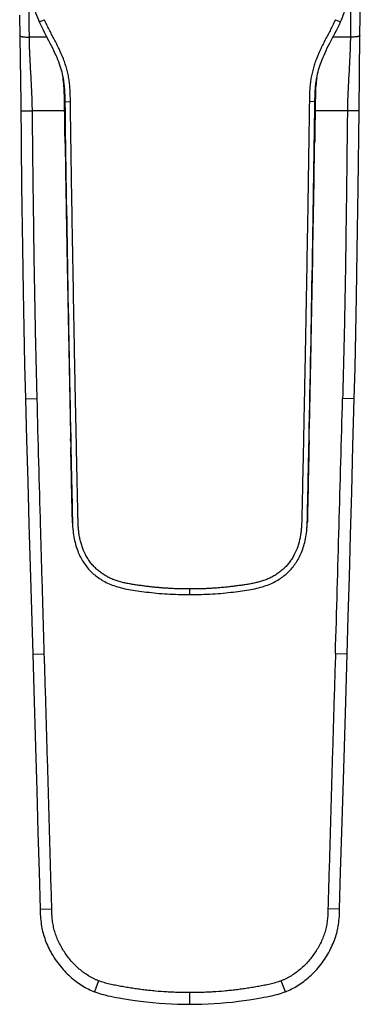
# Model space of a CAD drawing. Header units: millimetres. Extents: x 5 to 344, y -177 to 251.
# Tile 1 of 11: x 10 to 53, y -177 to -52. Entities that reach past the tile are written whole.
import ezdxf

# ---------------------------------------------------------------- set-up
doc = ezdxf.new("R2010")
doc.units = ezdxf.units.MM
doc.header["$LTSCALE"] = 23.1
doc.layers.get('0').update_dxf_attribs({"linetype": 'CONTINUOUS'})

msp = doc.modelspace()

# ---------------------------------------------------------------- linework, layer by layer
at = {"color": 7, "linetype": 'CONTINUOUS'}
for p, q in [((52.75, -54.36), (52.81, -49.28)), ((9.8, -51.77), (9.93, -62.81)), ((9.83, -54.36), (9.83, -54.36)), ((52.64, -63.84), (52.75, -54.36)), ((52.75, -54.36), (52.75, -54.36)), ((15.27, -59.68), (15.29, -59.82)), ((15.29, -59.82), (15.31, -59.99)), ((15.3, -59.83), (15.3, -59.83)), ((15.31, -59.99), (15.33, -60.13)), ((47.25, -60.13), (47.27, -59.99)), ((47.27, -59.99), (47.29, -59.82)), ((47.29, -59.82), (47.31, -59.68)), ((47.29, -59.83), (47.29, -59.83)), ((9.93, -62.81), (10.05, -73.35)), ((15.45, -62.23), (15.46, -62.56)), ((15.46, -62.56), (15.48, -63.97)), ((47.11, -63.61), (47.12, -62.56)), ((15.48, -63.97), (15.57, -69.74)), ((47.06, -66.68), (47.1, -64.34)), ((47.1, -64.34), (47.11, -63.61)), ((47.02, -69.26), (47.06, -66.68)), ((46.99, -71.07), (47.02, -69.26)), ((15.57, -69.74), (15.63, -73.51)), ((46.7, -87.34), (46.76, -84.41)), ((15.88, -87.34), (15.93, -89.84)), ((46.65, -89.84), (46.7, -87.34)), ((15.93, -89.84), (15.97, -92.02)), ((46.59, -93.01), (46.65, -89.84)), ((15.97, -92.02), (16.03, -94.84)), ((46.54, -95.68), (46.59, -93.01)), ((16.03, -94.84), (16.06, -96.48)), ((16.06, -96.48), (16.09, -97.98)), ((46.51, -97.25), (46.54, -95.68)), ((16.09, -97.98), (16.12, -99.36)), ((46.48, -98.69), (46.51, -97.25)), ((46.45, -100.01), (46.48, -98.69)), ((16.12, -99.36), (16.14, -100.63)), ((46.34, -105.41), (46.32, -106.49)), ((16.26, -106.31), (16.28, -107.16)), ((16.43, -114.22), (16.44, -114.76)), ((16.44, -114.76), (16.46, -115.27)), ((16.47, -115.78), (16.47, -115.79)), ((46.1, -116.03), (46.11, -115.78)), ((46.11, -115.77), (46.11, -115.76)), ((46.11, -115.77), (46.11, -115.79))]:
    msp.add_line(p, q, dxfattribs=at)
at = {"color": 9, "linetype": 'CONTINUOUS'}
for p, q in [((12.28, -52.64), (12.92, -52.35)), ((49.66, -52.35), (50.31, -52.64)), ((13.23, -54.55), (11.03, -54.55)), ((51.55, -54.55), (49.35, -54.55)), ((15.29, -59.84), (15.29, -59.83)), ((15.29, -59.84), (15.29, -59.83)), ((15.33, -60.13), (15.33, -60.11)), ((15.33, -60.13), (15.33, -60.11)), ((15.33, -60.13), (15.33, -60.13)), ((47.25, -60.11), (47.25, -60.13)), ((47.25, -60.11), (47.25, -60.13)), ((47.25, -60.13), (47.25, -60.13)), ((47.25, -60.13), (47.25, -60.13)), ((47.29, -59.83), (47.29, -59.84)), ((47.29, -59.83), (47.29, -59.84)), ((15.46, -62.46), (15.5, -62.69)), ((15.5, -62.69), (16.21, -62.68)), ((47.08, -62.69), (46.37, -62.68)), ((47.12, -62.46), (47.08, -62.69)), ((9.94, -63.84), (11.41, -63.83)), ((15.48, -63.83), (11.41, -63.83)), ((51.17, -63.83), (47.11, -63.83)), ((52.64, -63.84), (51.17, -63.83)), ((15.59, -71.07), (15.59, -71.07)), ((46.99, -71.07), (46.99, -71.07)), ((10.54, -100.15), (12.01, -100.11)), ((52.04, -100.15), (50.57, -100.11)), ((16.24, -105.41), (16.24, -105.21)), ((16.27, -106.49), (16.26, -106.31)), ((16.47, -115.78), (16.47, -115.77)), ((31.29, -124.85), (31.29, -124.14)), ((11.45, -132.34), (12.91, -132.3)), ((51.14, -132.34), (49.67, -132.3)), ((12.39, -164.52), (13.86, -164.48)), ((50.19, -164.52), (48.72, -164.48)), ((19.77, -173.55), (19.23, -174.92)), ((43.35, -174.92), (42.82, -173.55)), ((31.29, -176.51), (31.29, -175.04))]:
    msp.add_line(p, q, dxfattribs=at)
at = {"color": 7, "linetype": 'CONTINUOUS'}
for points in [[(11.24, -49.25), (11.3, -49.55), (11.37, -49.9), (11.45, -50.23), (11.54, -50.55), (11.63, -50.86), (11.72, -51.17), (11.82, -51.47), (11.93, -51.77), (12.04, -52.07), (12.16, -52.36), (12.28, -52.64)], [(50.31, -52.64), (50.42, -52.36), (50.54, -52.07), (50.65, -51.77), (50.76, -51.47), (50.86, -51.17), (50.95, -50.86), (51.04, -50.55), (51.13, -50.23), (51.21, -49.9), (51.28, -49.55)], [(12.28, -52.64), (12.42, -52.97), (12.59, -53.31), (12.76, -53.65), (12.93, -53.99), (13.11, -54.33), (13.45, -54.98)], [(47.29, -59.83), (47.31, -59.72), (47.36, -59.46), (47.41, -59.2), (47.48, -58.94), (47.54, -58.68), (47.62, -58.43), (47.7, -58.17), (47.79, -57.9), (47.89, -57.64), (47.99, -57.37), (48.11, -57.09), (48.23, -56.81), (48.36, -56.52), (48.5, -56.22), (48.64, -55.92), (48.8, -55.62), (48.96, -55.3), (49.13, -54.98), (49.3, -54.66), (49.47, -54.33), (49.65, -53.99), (49.82, -53.65), (49.99, -53.31), (50.16, -52.97), (50.31, -52.64)], [(13.45, -54.98), (13.62, -55.3), (13.78, -55.62), (13.94, -55.92), (14.08, -56.22), (14.22, -56.52), (14.35, -56.81), (14.48, -57.09), (14.59, -57.37), (14.69, -57.64), (14.79, -57.9), (14.88, -58.17), (14.96, -58.43), (15.04, -58.68), (15.11, -58.94), (15.17, -59.2), (15.22, -59.46), (15.28, -59.72), (15.3, -59.83)], [(15.33, -60.13), (15.36, -60.39), (15.39, -60.68), (15.41, -60.97), (15.42, -61.28), (15.44, -61.59), (15.45, -61.91), (15.45, -62.23)], [(47.12, -62.56), (47.13, -62.23), (47.13, -61.91), (47.14, -61.59), (47.16, -61.28), (47.17, -60.97), (47.19, -60.68), (47.22, -60.39), (47.25, -60.13)], [(52.04, -100.15), (52.14, -96.24), (52.24, -91.82), (52.33, -87.25), (52.42, -81.51), (52.53, -73.59), (52.64, -63.84)], [(46.76, -84.41), (46.79, -82.72), (46.82, -80.85), (46.86, -78.73), (46.9, -76.35), (46.95, -73.51), (46.99, -71.07)], [(10.05, -73.35), (10.15, -81.09), (10.24, -86.67), (10.33, -91.21), (10.43, -95.83), (10.54, -100.15)], [(15.63, -73.51), (15.68, -76.35), (15.72, -78.73), (15.76, -80.85), (15.79, -82.72), (15.82, -84.41), (15.88, -87.34)], [(10.54, -100.15), (10.68, -105.32), (10.82, -110.58), (10.97, -115.92), (11.12, -121.33), (11.28, -126.81), (11.45, -132.34)], [(46.41, -101.82), (46.43, -101.24), (46.45, -100.01)], [(51.14, -132.34), (51.28, -127.62), (51.42, -122.62), (51.57, -117.37), (51.72, -111.88), (51.88, -106.13), (52.04, -100.15)], [(16.14, -100.63), (16.16, -101.24), (16.18, -102.38)], [(16.18, -102.38), (16.19, -102.92), (16.21, -103.96)], [(46.38, -103.45), (46.39, -102.92), (46.41, -101.82)], [(16.21, -103.96), (16.22, -104.46), (16.24, -105.41)], [(46.34, -105.41), (46.35, -104.94), (46.36, -104.46), (46.38, -103.45)], [(16.24, -105.41), (16.25, -105.86), (16.26, -106.31)], [(46.3, -107.16), (46.31, -106.74), (46.32, -106.49)], [(16.28, -107.16), (16.29, -107.57), (16.3, -107.97), (16.31, -108.36), (16.32, -109.12)], [(46.26, -109.12), (46.27, -108.75), (46.28, -108.36), (46.28, -107.97), (46.3, -107.16)], [(16.32, -109.12), (16.33, -109.49), (16.34, -109.85), (16.34, -110.2), (16.36, -110.88)], [(46.21, -111.21), (46.22, -110.88), (46.23, -110.54), (46.24, -110.2), (46.24, -109.85), (46.26, -109.12)], [(16.36, -110.88), (16.37, -111.21), (16.43, -114.22)], [(46.14, -114.49), (46.15, -114.22), (46.21, -111.21)], [(16.46, -115.27), (16.46, -115.52), (16.47, -115.76)], [(46.11, -115.76), (46.12, -115.52), (46.13, -115.27), (46.14, -114.49)], [(16.47, -115.79), (16.48, -116.03), (16.49, -116.3), (16.51, -116.57), (16.54, -116.83), (16.57, -117.08), (16.6, -117.33), (16.64, -117.57), (16.69, -117.81), (16.74, -118.04), (16.79, -118.27), (16.85, -118.49), (16.91, -118.71), (16.98, -118.92), (17.05, -119.12), (17.13, -119.32), (17.2, -119.52), (17.28, -119.7), (17.37, -119.89), (17.46, -120.07), (17.55, -120.24), (17.64, -120.41), (17.74, -120.58), (17.84, -120.74), (17.94, -120.89), (18.05, -121.05), (18.15, -121.19), (18.27, -121.34), (18.38, -121.48), (18.5, -121.62), (18.62, -121.75), (18.75, -121.88), (18.87, -122.01), (19.01, -122.13), (19.14, -122.26), (19.28, -122.37), (19.42, -122.49), (19.57, -122.6), (19.72, -122.71), (19.87, -122.82), (20.03, -122.92), (20.19, -123.02), (20.36, -123.12), (20.54, -123.21), (20.72, -123.31), (20.9, -123.4), (21.09, -123.48), (21.29, -123.57), (21.49, -123.65), (21.7, -123.72), (21.92, -123.8), (22.14, -123.87), (22.37, -123.93), (22.6, -123.99), (22.84, -124.05), (23.09, -124.1), (23.34, -124.15), (23.59, -124.2), (23.85, -124.25), (24.12, -124.29), (24.39, -124.33), (24.67, -124.37), (24.95, -124.41), (25.24, -124.45), (25.53, -124.49), (25.83, -124.52), (26.14, -124.56), (26.45, -124.59), (26.77, -124.63), (27.09, -124.66), (27.41, -124.69), (27.74, -124.71), (28.08, -124.74), (28.42, -124.76), (28.77, -124.78), (29.12, -124.8), (29.47, -124.81), (29.83, -124.83), (30.19, -124.84), (30.56, -124.84), (30.93, -124.85), (31.29, -124.85)], [(31.29, -124.85), (31.65, -124.85), (32.02, -124.84), (32.39, -124.84), (32.75, -124.83), (33.11, -124.81), (33.46, -124.8), (33.81, -124.78), (34.16, -124.76), (34.5, -124.74), (34.84, -124.71), (35.17, -124.69), (35.49, -124.66), (35.81, -124.63), (36.13, -124.59), (36.44, -124.56), (36.75, -124.52), (37.05, -124.49), (37.34, -124.45), (37.63, -124.41), (37.91, -124.37), (38.19, -124.33), (38.46, -124.29), (38.73, -124.25), (38.99, -124.2), (39.25, -124.15), (39.5, -124.1), (39.74, -124.05), (39.98, -123.99), (40.21, -123.93), (40.44, -123.87), (40.66, -123.8), (40.88, -123.72), (41.09, -123.65), (41.29, -123.57), (41.49, -123.48), (41.68, -123.4), (41.86, -123.31), (42.04, -123.21), (42.22, -123.12), (42.39, -123.02), (42.55, -122.92), (42.71, -122.82), (42.86, -122.71), (43.01, -122.6), (43.16, -122.49), (43.3, -122.37), (43.44, -122.26), (43.58, -122.13), (43.71, -122.01), (43.84, -121.88), (43.96, -121.75), (44.08, -121.62), (44.2, -121.48), (44.31, -121.34), (44.43, -121.19), (44.54, -121.05), (44.64, -120.89), (44.74, -120.74), (44.84, -120.58), (44.94, -120.41), (45.03, -120.24), (45.13, -120.07), (45.21, -119.89), (45.3, -119.7), (45.38, -119.52), (45.46, -119.32), (45.53, -119.12), (45.6, -118.92), (45.67, -118.71), (45.73, -118.49), (45.79, -118.27), (45.84, -118.04), (45.89, -117.81), (45.94, -117.57), (45.98, -117.33), (46.01, -117.08), (46.04, -116.83), (46.07, -116.57), (46.09, -116.3), (46.1, -116.03)], [(46.05, -116.7), (46.07, -116.47), (46.09, -116.24), (46.1, -116), (46.11, -115.79)], [(11.45, -132.34), (11.62, -138.32), (11.8, -144.07), (11.96, -149.56), (12.11, -154.81), (12.26, -159.8), (12.39, -164.52)], [(50.19, -164.52), (50.32, -159.8), (50.47, -154.81), (50.62, -149.56), (50.79, -144.07), (50.96, -138.32), (51.14, -132.34)], [(12.39, -164.52), (12.4, -164.83), (12.41, -165.14), (12.43, -165.42), (12.44, -165.7), (12.47, -165.96), (12.5, -166.2), (12.53, -166.44), (12.56, -166.66), (12.61, -166.89), (12.65, -167.1), (12.7, -167.32), (12.76, -167.54), (12.82, -167.75), (12.88, -167.97), (12.96, -168.19), (13.03, -168.41), (13.12, -168.63), (13.21, -168.85), (13.31, -169.07), (13.41, -169.29), (13.52, -169.52), (13.63, -169.74), (13.76, -169.97), (13.88, -170.19), (14.02, -170.41), (14.16, -170.63), (14.3, -170.85), (14.45, -171.07), (14.61, -171.28), (14.77, -171.5), (14.94, -171.7), (15.11, -171.91), (15.28, -172.1), (15.45, -172.3), (15.63, -172.49), (15.81, -172.67), (15.99, -172.84), (16.18, -173.01), (16.36, -173.18), (16.55, -173.33), (16.74, -173.48), (16.93, -173.63), (17.11, -173.77), (17.3, -173.9), (17.49, -174.03), (17.68, -174.15), (17.87, -174.26), (18.06, -174.37), (18.25, -174.47), (18.45, -174.57), (18.64, -174.67), (18.84, -174.76), (19.04, -174.84), (19.23, -174.92)], [(43.35, -174.92), (43.54, -174.84), (43.74, -174.76), (43.94, -174.67), (44.13, -174.57), (44.33, -174.47), (44.52, -174.37), (44.71, -174.26), (44.9, -174.14), (45.09, -174.02), (45.28, -173.9), (45.47, -173.77), (45.66, -173.63), (45.85, -173.48), (46.03, -173.33), (46.22, -173.17), (46.4, -173.01), (46.59, -172.84), (46.77, -172.67), (46.95, -172.48), (47.13, -172.3), (47.3, -172.1), (47.48, -171.91), (47.64, -171.7), (47.81, -171.5), (47.97, -171.29), (48.13, -171.07), (48.28, -170.85), (48.42, -170.63), (48.56, -170.41), (48.7, -170.19), (48.82, -169.97), (48.95, -169.74), (49.06, -169.52), (49.17, -169.3), (49.27, -169.07), (49.37, -168.85), (49.46, -168.63), (49.55, -168.41), (49.62, -168.19), (49.7, -167.97), (49.76, -167.76), (49.82, -167.54), (49.88, -167.32), (49.93, -167.11), (49.98, -166.89), (50.02, -166.67), (50.05, -166.44), (50.08, -166.2), (50.11, -165.96), (50.14, -165.7), (50.16, -165.43), (50.17, -165.14), (50.18, -164.83), (50.19, -164.52)], [(19.23, -174.92), (19.43, -174.99), (19.65, -175.07), (19.88, -175.14), (20.12, -175.21), (20.38, -175.29), (20.66, -175.35), (20.95, -175.42), (21.27, -175.49), (21.6, -175.56), (21.97, -175.63), (22.36, -175.7), (22.79, -175.78), (23.27, -175.86), (23.8, -175.94), (24.4, -176.03), (25.07, -176.12), (25.83, -176.21), (26.62, -176.29), (27.4, -176.36), (28.18, -176.41), (28.96, -176.45), (29.74, -176.49), (30.53, -176.5), (31.29, -176.51)], [(31.29, -176.51), (32.04, -176.5), (32.81, -176.49), (33.58, -176.46), (34.35, -176.42), (35.11, -176.36), (35.88, -176.3), (36.66, -176.22), (37.42, -176.13), (38.12, -176.04), (38.76, -175.94), (39.31, -175.86), (39.79, -175.78), (40.23, -175.7), (40.63, -175.62), (41, -175.55), (41.33, -175.48), (41.65, -175.42), (41.94, -175.35), (42.21, -175.28), (42.47, -175.21), (42.71, -175.14), (42.94, -175.06), (43.16, -174.99), (43.35, -174.92)]]:
    msp.add_lwpolyline(points, dxfattribs=at)
at = {"color": 9, "linetype": 'CONTINUOUS'}
for centre, radius, start, end in [((3.19, -61.62), 12.24, 8.3875, 9.1446), ((3.21, -61.61), 12.22, 8.0497, 8.3638), ((3.23, -61.61), 12.19, 7.0474, 8.05), ((59.35, -61.61), 12.19, 171.9503, 172.9525), ((59.38, -61.61), 12.22, 171.6363, 171.9506), ((59.4, -61.62), 12.24, 170.8555, 171.6125), ((6324.28, 25.58), 6309.39, 180.80161, 181.19936), ((-6261.7, 25.58), 6309.39, 358.80064, 359.19839), ((7555.19, 54.69), 7540.65, 180.955593, 181.214995), ((-9440.53, 151.09), 9494.42, 358.289617, 358.483962)]:
    msp.add_arc(centre, radius, start, end, dxfattribs=at)
at = {"color": 7, "linetype": 'CONTINUOUS'}
msp.add_arc((-6856.24, 42.62), 6904.17, 358.771417, 359.056476, dxfattribs=at)
at = {"color": 9, "linetype": 'CONTINUOUS'}
for points, knots in [([(11.03, -54.55), (11.02, -53.42), (10.99, -51.16), (10.97, -48.9), (10.96, -47.77)], [0, 0, 0, 0, 0.5, 1, 1, 1, 1]), ([(51.63, -47.77), (51.61, -48.9), (51.59, -51.16), (51.56, -53.42), (51.55, -54.55)], [0, 0, 0, 0, 0.5, 1, 1, 1, 1]), ([(16.21, -62.68), (16.21, -62.46), (16.2, -62.11), (16.19, -61.65), (16.17, -61.31), (16.15, -60.97), (16.11, -60.51), (16.04, -59.94), (15.92, -59.27), (15.75, -58.6), (15.56, -57.94), (15.25, -57.08), (14.88, -56.24), (14.48, -55.42), (14.16, -54.81), (13.84, -54.2), (13.52, -53.59), (13.21, -52.98), (13.02, -52.56), (12.92, -52.35)], [0, 0, 0, 0, 0.062502, 0.093754, 0.125006, 0.156258, 0.187511, 0.250011, 0.31251, 0.375008, 0.437507, 0.500008, 0.624989, 0.687491, 0.749993, 0.812495, 0.874997, 0.937499, 1, 1, 1, 1]), ([(49.66, -52.35), (49.56, -52.56), (49.37, -52.98), (49.06, -53.59), (48.74, -54.2), (48.42, -54.81), (48.1, -55.42), (47.7, -56.24), (47.33, -57.08), (47.02, -57.94), (46.83, -58.6), (46.67, -59.27), (46.54, -59.94), (46.47, -60.51), (46.43, -60.97), (46.41, -61.31), (46.39, -61.65), (46.38, -62.11), (46.37, -62.46), (46.37, -62.68)], [0, 0, 0, 0, 0.062501, 0.125003, 0.187505, 0.250007, 0.312509, 0.375011, 0.499992, 0.562492, 0.624992, 0.68749, 0.749989, 0.812489, 0.843742, 0.874994, 0.906246, 0.937498, 1, 1, 1, 1]), ([(9.83, -54.36), (9.83, -54.36), (9.83, -54.37), (9.84, -54.38), (9.85, -54.39), (9.86, -54.4), (9.89, -54.42), (9.93, -54.44), (9.98, -54.46), (10.04, -54.47), (10.11, -54.49), (10.22, -54.51), (10.37, -54.53), (10.58, -54.54), (10.8, -54.55), (10.95, -54.55), (11.03, -54.55)], [0, 0, 0, 0, 0.008279, 0.017164, 0.027143, 0.038559, 0.066455, 0.101783, 0.14475, 0.195243, 0.25296, 0.317469, 0.464634, 0.631597, 0.812277, 1, 1, 1, 1]), ([(11.41, -63.83), (11.4, -63.05), (11.35, -61.5), (11.22, -59.17), (11.11, -57.24), (11.05, -55.7), (11.04, -54.94), (11.03, -54.55)], [0, 0, 0, 0, 0.251185, 0.501903, 0.751668, 0.876043, 1, 1, 1, 1]), ([(51.55, -54.55), (51.54, -55.32), (51.49, -56.86), (51.36, -59.17), (51.23, -61.5), (51.18, -63.05), (51.17, -63.83)], [0, 0, 0, 0, 0.248326, 0.498093, 0.748813, 1, 1, 1, 1]), ([(52.75, -54.36), (52.75, -54.36), (52.75, -54.37), (52.74, -54.38), (52.74, -54.39), (52.72, -54.4), (52.69, -54.42), (52.65, -54.44), (52.6, -54.46), (52.54, -54.47), (52.47, -54.49), (52.36, -54.51), (52.21, -54.53), (52, -54.54), (51.78, -54.55), (51.63, -54.55), (51.55, -54.55)], [0, 0, 0, 0, 0.00828, 0.01717, 0.027157, 0.038582, 0.066496, 0.101841, 0.144822, 0.195325, 0.253048, 0.317558, 0.464716, 0.631659, 0.812311, 1, 1, 1, 1]), ([(15.3, -59.83), (15.32, -59.95), (15.35, -60.19), (15.4, -60.54), (15.43, -60.9), (15.46, -61.26), (15.48, -61.62), (15.49, -62.1), (15.5, -62.45), (15.5, -62.69)], [0, 0, 0, 0, 0.125001, 0.250001, 0.375001, 0.500001, 0.625001, 0.750001, 1, 1, 1, 1]), ([(15.46, -62.46), (15.45, -62.07), (15.44, -61.29), (15.38, -60.52), (15.33, -60.13)], [0, 0, 0, 0, 0.500167, 1, 1, 1, 1]), ([(47.08, -62.69), (47.08, -62.45), (47.09, -61.98), (47.12, -61.26), (47.18, -60.54), (47.24, -60.07), (47.29, -59.83)], [0, 0, 0, 0, 0.250009, 0.500015, 0.750013, 1, 1, 1, 1]), ([(47.25, -60.13), (47.2, -60.52), (47.14, -61.29), (47.13, -62.07), (47.12, -62.46)], [0, 0, 0, 0, 0.499837, 1, 1, 1, 1]), ([(15.54, -67.92), (15.53, -67.47), (15.52, -66.56), (15.5, -65.19), (15.48, -63.83), (15.47, -62.92), (15.46, -62.46)], [0, 0, 0, 0, 0.249992, 0.499998, 0.750001, 1, 1, 1, 1]), ([(31.29, -124.14), (30.92, -124.14), (30.35, -124.13), (29.61, -124.11), (29.05, -124.09), (28.49, -124.05), (27.93, -124.02), (27.37, -123.97), (26.81, -123.92), (26.25, -123.86), (25.69, -123.79), (25.13, -123.72), (24.58, -123.64), (24.02, -123.56), (23.47, -123.46), (22.92, -123.35), (22.38, -123.2), (21.84, -123.03), (21.32, -122.82), (20.82, -122.57), (20.34, -122.28), (19.88, -121.96), (19.45, -121.59), (19.06, -121.19), (18.7, -120.76), (18.38, -120.29), (18.01, -119.64), (17.72, -118.95), (17.51, -118.23), (17.38, -117.68), (17.3, -117.22), (17.25, -116.85), (17.21, -116.48), (17.19, -116.1), (17.18, -115.73), (17.17, -115.36), (17.16, -114.89), (17.14, -114.33), (17.13, -113.76), (17.12, -113.02), (17.1, -112.08), (17.07, -110.96), (17.05, -109.84), (17.02, -108.71), (17, -107.59), (16.98, -106.47), (16.95, -104.97), (16.91, -103.1), (16.86, -100.86), (16.82, -98.61), (16.77, -96.36), (16.73, -94.12), (16.69, -91.87), (16.63, -88.88), (16.57, -85.14), (16.49, -80.65), (16.41, -76.16), (16.34, -71.67), (16.27, -67.18), (16.23, -64.18), (16.21, -62.68)], [0, 0, 0, 0, 0.015626, 0.023438, 0.031251, 0.039064, 0.046877, 0.05469, 0.062503, 0.070315, 0.078128, 0.085941, 0.093754, 0.101566, 0.109379, 0.117192, 0.125004, 0.132816, 0.140628, 0.14844, 0.156251, 0.164063, 0.171874, 0.179685, 0.187496, 0.195307, 0.203119, 0.218731, 0.226543, 0.234356, 0.242168, 0.246075, 0.249981, 0.257794, 0.2617, 0.265607, 0.273419, 0.281232, 0.289045, 0.296857, 0.312483, 0.328108, 0.343734, 0.359359, 0.374984, 0.39061, 0.406235, 0.437486, 0.468737, 0.499987, 0.531238, 0.562489, 0.59374, 0.624991, 0.687492, 0.749994, 0.812495, 0.874997, 0.937498, 1, 1, 1, 1]), ([(46.37, -62.68), (46.35, -64.18), (46.31, -67.18), (46.24, -71.67), (46.17, -76.16), (46.09, -80.65), (46.02, -85.14), (45.95, -88.88), (45.89, -91.87), (45.85, -94.12), (45.81, -96.36), (45.76, -98.61), (45.72, -100.86), (45.67, -103.1), (45.64, -104.97), (45.61, -106.47), (45.58, -107.59), (45.56, -108.71), (45.53, -109.84), (45.51, -110.96), (45.49, -112.08), (45.47, -113.02), (45.45, -113.76), (45.44, -114.33), (45.42, -114.89), (45.41, -115.45), (45.4, -115.92), (45.38, -116.29), (45.35, -116.66), (45.31, -117.04), (45.25, -117.41), (45.2, -117.68), (45.14, -117.96), (45.05, -118.32), (44.86, -118.95), (44.57, -119.64), (44.2, -120.29), (43.88, -120.76), (43.53, -121.19), (43.13, -121.59), (42.7, -121.96), (42.25, -122.28), (41.76, -122.57), (41.26, -122.82), (40.74, -123.03), (40.29, -123.17), (39.93, -123.28), (39.66, -123.34), (39.39, -123.4), (39.02, -123.48), (38.56, -123.56), (38, -123.64), (37.45, -123.72), (36.89, -123.79), (36.33, -123.86), (35.77, -123.92), (35.22, -123.97), (34.66, -124.02), (34.1, -124.05), (33.54, -124.09), (32.97, -124.11), (32.23, -124.13), (31.66, -124.14), (31.29, -124.14)], [0, 0, 0, 0, 0.062501, 0.125003, 0.187504, 0.250006, 0.312507, 0.375008, 0.406259, 0.43751, 0.46876, 0.500011, 0.531262, 0.562512, 0.593763, 0.609388, 0.625014, 0.640639, 0.656264, 0.67189, 0.687515, 0.70314, 0.710953, 0.718766, 0.726579, 0.734391, 0.742204, 0.74611, 0.750017, 0.757829, 0.761736, 0.765642, 0.769549, 0.773456, 0.781268, 0.796881, 0.804692, 0.812503, 0.820314, 0.828125, 0.835936, 0.843748, 0.851559, 0.859371, 0.867183, 0.874995, 0.878902, 0.882808, 0.886715, 0.890621, 0.898434, 0.906247, 0.914059, 0.921872, 0.929685, 0.937498, 0.94531, 0.953123, 0.960936, 0.968749, 0.976562, 0.984374, 1, 1, 1, 1]), ([(47.12, -62.46), (47.12, -62.92), (47.1, -63.83), (47.08, -65.19), (47.06, -66.56), (47.05, -67.47), (47.04, -67.92)], [0, 0, 0, 0, 0.249999, 0.500002, 0.750008, 1, 1, 1, 1]), ([(12.01, -100.11), (11.97, -98.6), (11.89, -95.57), (11.79, -91.04), (11.71, -86.5), (11.63, -81.97), (11.57, -77.43), (11.51, -72.9), (11.46, -68.36), (11.42, -65.34), (11.41, -63.83)], [0, 0, 0, 0, 0.125, 0.25, 0.375, 0.5, 0.625, 0.75, 0.875, 1, 1, 1, 1]), ([(51.17, -63.83), (51.16, -65.34), (51.12, -68.36), (51.07, -72.9), (51.01, -77.43), (50.95, -81.97), (50.88, -86.5), (50.79, -91.04), (50.69, -95.57), (50.61, -98.6), (50.57, -100.11)], [0, 0, 0, 0, 0.125, 0.25, 0.375, 0.5, 0.625, 0.75, 0.875, 1, 1, 1, 1]), ([(15.54, -67.92), (15.54, -67.92), (15.54, -67.92), (15.54, -67.92), (15.54, -67.92), (15.54, -67.92), (15.54, -67.92)], [0, 0, 0, 0, 0.1359, 0.271076, 0.551401, 1, 1, 1, 1]), ([(47.04, -67.92), (47.04, -67.92), (47.04, -67.92), (47.04, -67.92), (47.04, -67.92), (47.04, -67.92), (47.04, -67.92)], [0, 0, 0, 0, 0.134174, 0.269481, 0.55051, 1, 1, 1, 1]), ([(12.91, -132.3), (12.83, -129.62), (12.68, -124.25), (12.37, -113.52), (12.15, -105.47), (12.01, -100.11)], [0, 0, 0, 0, 0.25, 0.5, 1, 1, 1, 1]), ([(16.47, -115.77), (16.46, -115.56), (16.45, -115.25), (16.45, -114.85), (16.44, -114.47), (16.43, -113.99), (16.41, -113.41), (16.4, -112.83), (16.38, -112.06), (16.36, -111.1), (16.34, -109.95), (16.31, -108.79), (16.29, -107.64), (16.27, -106.87), (16.27, -106.49)], [0, 0, 0, 0, 0.067214, 0.09865, 0.129812, 0.191871, 0.253991, 0.316177, 0.378355, 0.502686, 0.62701, 0.751337, 0.875666, 1, 1, 1, 1]), ([(13.86, -164.48), (13.78, -161.8), (13.63, -156.44), (13.4, -148.39), (13.16, -140.34), (13, -134.98), (12.91, -132.3)], [0, 0, 0, 0, 0.25, 0.5, 0.75, 1, 1, 1, 1]), ([(49.67, -132.3), (49.58, -134.98), (49.46, -139), (49.3, -144.37), (49.18, -148.39), (49.07, -152.41), (48.91, -157.78), (48.8, -161.8), (48.72, -164.48)], [0, 0, 0, 0, 0.25, 0.375, 0.5, 0.625, 0.75, 1, 1, 1, 1]), ([(19.77, -173.55), (19.65, -173.5), (19.43, -173.41), (19.11, -173.26), (18.79, -173.09), (18.38, -172.85), (17.88, -172.52), (17.32, -172.07), (16.79, -171.58), (16.14, -170.88), (15.56, -170.12), (15.06, -169.3), (14.73, -168.67), (14.49, -168.12), (14.33, -167.66), (14.22, -167.32), (14.13, -166.98), (14.05, -166.63), (13.99, -166.27), (13.94, -165.92), (13.9, -165.56), (13.87, -165.08), (13.86, -164.72), (13.86, -164.48)], [0, 0, 0, 0, 0.031254, 0.062509, 0.093764, 0.125019, 0.187515, 0.250014, 0.312514, 0.375016, 0.499952, 0.562453, 0.624954, 0.687452, 0.718707, 0.749962, 0.781217, 0.812472, 0.843728, 0.874982, 0.906238, 0.937493, 1, 1, 1, 1]), ([(48.72, -164.48), (48.72, -164.6), (48.71, -164.84), (48.7, -165.2), (48.68, -165.56), (48.64, -165.92), (48.59, -166.27), (48.53, -166.63), (48.45, -166.98), (48.33, -167.44), (48.14, -168.01), (47.85, -168.66), (47.52, -169.3), (47.02, -170.12), (46.44, -170.88), (45.79, -171.58), (45.26, -172.07), (44.7, -172.52), (44.2, -172.85), (43.79, -173.09), (43.47, -173.26), (43.15, -173.41), (42.93, -173.5), (42.82, -173.55)], [0, 0, 0, 0, 0.031255, 0.062511, 0.093766, 0.125022, 0.156278, 0.187533, 0.218788, 0.250043, 0.31254, 0.37504, 0.437541, 0.500044, 0.62498, 0.687482, 0.749983, 0.812483, 0.87498, 0.906235, 0.93749, 0.968745, 1, 1, 1, 1]), ([(31.29, -175.04), (31.05, -175.04), (30.56, -175.04), (29.83, -175.02), (29.1, -174.99), (28.13, -174.94), (27.16, -174.87), (26.2, -174.77), (25.47, -174.69), (24.75, -174.6), (24.03, -174.49), (23.31, -174.38), (22.71, -174.27), (22.23, -174.18), (21.88, -174.11), (21.52, -174.04), (21.16, -173.96), (20.81, -173.88), (20.46, -173.78), (20.11, -173.67), (19.88, -173.59), (19.77, -173.55)], [0, 0, 0, 0, 0.062501, 0.125002, 0.187503, 0.250003, 0.375001, 0.437501, 0.500001, 0.562501, 0.625001, 0.687501, 0.750001, 0.781251, 0.812501, 0.843751, 0.875001, 0.906251, 0.937501, 0.96875, 1, 1, 1, 1]), ([(42.82, -173.55), (42.7, -173.59), (42.47, -173.67), (42.13, -173.78), (41.77, -173.88), (41.42, -173.96), (41.06, -174.04), (40.71, -174.11), (40.35, -174.18), (39.87, -174.27), (39.27, -174.38), (38.55, -174.49), (37.83, -174.6), (37.11, -174.69), (36.38, -174.77), (35.42, -174.87), (34.45, -174.94), (33.48, -174.99), (32.87, -175.01), (32.38, -175.03), (31.9, -175.04), (31.53, -175.04), (31.29, -175.04)], [0, 0, 0, 0, 0.03125, 0.0625, 0.093749, 0.124999, 0.156249, 0.187499, 0.218749, 0.249999, 0.312499, 0.374999, 0.437499, 0.499999, 0.562499, 0.624999, 0.749996, 0.812497, 0.874998, 0.906248, 0.937499, 1, 1, 1, 1])]:
    msp.add_open_spline(points, degree=3, knots=knots, dxfattribs=at)
for points in [[(15.54, -67.92), (15.56, -68.97), (15.57, -70.02), (15.59, -71.07)], [(46.99, -71.07), (47.01, -70.02), (47.02, -68.97), (47.04, -67.92)]]:
    msp.add_open_spline(points, degree=3, dxfattribs=at)
at = {"color": 7, "linetype": 'CONTINUOUS'}
for points, knots in [([(16.27, -106.49), (16.28, -107.26), (16.31, -108.42), (16.34, -109.97), (16.37, -111.13), (16.39, -112.3), (16.41, -113.26), (16.43, -114.04), (16.44, -114.62), (16.45, -115.2), (16.46, -115.59), (16.47, -115.78)], [0, 0, 0, 0, 0.25, 0.375, 0.5, 0.625, 0.75, 0.8125, 0.875, 0.9375, 1, 1, 1, 1]), ([(46.32, -106.49), (46.31, -106.87), (46.29, -107.64), (46.27, -108.8), (46.24, -109.95), (46.22, -111.1), (46.2, -112.06), (46.18, -112.83), (46.17, -113.41), (46.15, -113.99), (46.14, -114.47), (46.14, -114.85), (46.13, -115.26), (46.12, -115.56), (46.11, -115.77)], [0, 0, 0, 0, 0.124329, 0.248654, 0.372975, 0.497295, 0.621621, 0.683796, 0.74598, 0.808097, 0.870155, 0.901316, 0.932757, 1, 1, 1, 1]), ([(46.11, -115.78), (46.12, -115.59), (46.12, -115.3), (46.13, -114.91), (46.14, -114.52), (46.15, -114.04), (46.16, -113.46), (46.18, -112.88), (46.19, -112.1), (46.22, -111.13), (46.24, -109.97), (46.27, -108.42), (46.3, -107.26), (46.31, -106.49)], [0, 0, 0, 0, 0.0625, 0.09375, 0.125, 0.1875, 0.25, 0.3125, 0.375, 0.5, 0.625, 0.75, 1, 1, 1, 1])]:
    msp.add_open_spline(points, degree=3, knots=knots, dxfattribs=at)

doc.saveas('drawing.dxf')
